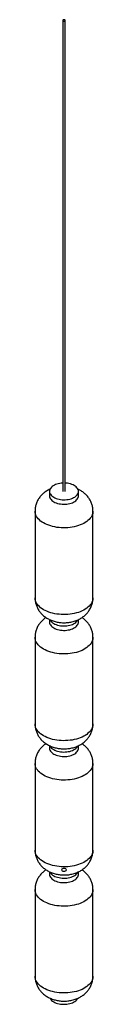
# Paper-space layout '_Isométrica' of a CAD drawing. Header units: millimetres. Extents: x -60 to 60, y -25 to 2014.
import ezdxf

# ---------------------------------------------------------------- set-up
doc = ezdxf.new("R2010")
doc.units = ezdxf.units.MM

psp = doc.layouts.new('_Isométrica')

# ---------------------------------------------------------------- linework, layer by layer
at = {"color": 7, "linetype": 'Continuous', "lineweight": 25}
for p, q in [((-2.5, 2012.8), (-2.5, 1037)), ((2.5, 1037), (2.5, 2012.8)), ((-30, 1037), (-30, 1027.8)), ((30, 1027.8), (30, 1037)), ((-60, 996.2), (-60, 816.5)), ((60, 816.5), (60, 996.2)), ((-30, 771.6), (-30, 766.5)), ((30, 766.5), (30, 771.6)), ((-60, 734.9), (-60, 555.2)), ((60, 555.2), (60, 734.9)), ((-30, 510.3), (-30, 505.2)), ((30, 505.2), (30, 510.3)), ((-60, 473.6), (-60, 294)), ((60, 294), (60, 473.6)), ((-30, 249), (-30, 243.9)), ((30, 243.9), (30, 249)), ((-60, 212.3), (-60, 32.7)), ((60, 32.7), (60, 212.3))]:
    psp.add_line(p, q, dxfattribs=at)
at = {"color": 7, "linetype": 'Continuous', "lineweight": 25, "flags": 128}
for points in [[(-1.8, 2011.8), (-1, 2011.4), (0, 2011.3), (1, 2011.4), (1.8, 2011.8), (2.3, 2012.2), (2.5, 2012.8), (2.3, 2013.3), (1.8, 2013.8), (1, 2014.1), (0, 2014.2), (-1, 2014.1), (-1.8, 2013.8), (-2.3, 2013.3), (-2.5, 2012.8), (-2.3, 2012.2), (-1.8, 2011.8)], [(-2.5, 1054.3), (-5.7, 1054), (-8.8, 1053.6), (-11.9, 1052.9), (-14.8, 1052.1), (-17.5, 1051.1), (-20, 1049.9), (-22.3, 1048.6), (-24.4, 1047.1), (-26.1, 1045.5), (-27.6, 1043.9), (-28.7, 1042.1), (-29.5, 1040.3), (-29.9, 1038.4), (-30, 1036.5), (-29.7, 1034.7), (-29.1, 1032.8), (-28.2, 1031), (-26.9, 1029.3), (-25.3, 1027.7), (-23.4, 1026.2), (-21.2, 1024.8)], [(-21.2, 1024.8), (-18.8, 1023.5), (-16.2, 1022.4), (-13.3, 1021.5), (-10.3, 1020.8), (-7.2, 1020.2), (-4.1, 1019.8), (-0.8, 1019.7), (2.4, 1019.7), (5.7, 1020), (8.8, 1020.5), (11.9, 1021.1), (14.8, 1021.9), (17.5, 1022.9), (20, 1024.1), (22.3, 1025.4), (24.4, 1026.9), (26.1, 1028.5), (27.6, 1030.2), (28.7, 1031.9), (29.5, 1033.7), (29.9, 1035.6), (30, 1037.5), (29.7, 1039.3), (29.1, 1041.2), (28.2, 1043), (26.9, 1044.7), (25.3, 1046.3), (23.4, 1047.9), (21.2, 1049.3), (18.8, 1050.5), (16.2, 1051.6), (13.3, 1052.5), (10.3, 1053.3), (7.2, 1053.8), (4.1, 1054.2), (2.5, 1054.3)], [(-30, 1027.8), (-30, 1027.3), (-29.7, 1025.5), (-29.1, 1023.6), (-28.2, 1021.8), (-26.9, 1020.1), (-25.3, 1018.5), (-23.4, 1017), (-21.2, 1015.6), (-18.8, 1014.3), (-16.2, 1013.2), (-13.3, 1012.3), (-10.3, 1011.5), (-7.2, 1011), (-4.1, 1010.6), (-0.8, 1010.5), (2.4, 1010.5), (5.7, 1010.8), (8.8, 1011.2), (11.9, 1011.9), (14.8, 1012.7), (17.5, 1013.7), (20, 1014.9), (22.3, 1016.2), (24.4, 1017.7), (26.1, 1019.3), (27.6, 1021), (28.7, 1022.7), (29.5, 1024.5), (29.9, 1026.4), (30, 1027.8)], [(60, 996.2), (59.9, 994.2), (59.5, 991.5), (58.7, 988.9), (57.5, 986.4), (56.1, 983.8), (54.3, 981.4), (52.2, 979.1), (49.7, 976.8), (47, 974.7), (44, 972.6), (40.8, 970.8), (37.3, 969), (33.6, 967.5), (29.7, 966.1), (25.6, 964.9), (21.4, 963.8), (17, 963), (12.5, 962.3), (8, 961.9), (3.4, 961.6), (-1.1, 961.5), (-5.7, 961.7), (-10.3, 962.1), (-14.8, 962.6), (-19.2, 963.4), (-23.5, 964.3), (-27.6, 965.4), (-31.6, 966.8), (-35.5, 968.2), (-39.1, 969.9), (-42.4, 971.7), (-45.5, 973.6), (-48.4, 975.7), (-51, 977.9), (-53.3, 980.2), (-55.2, 982.6), (-56.8, 985.1), (-58.1, 987.6), (-59.1, 990.2), (-59.7, 992.9), (-60, 995.5), (-60, 996.2)], [(60, 816.5), (59.9, 814.6), (59.5, 811.9), (58.7, 809.3), (57.5, 806.7), (56.1, 804.2), (54.3, 801.8), (52.2, 799.4), (49.7, 797.2), (47, 795), (44, 793), (40.8, 791.1), (37.3, 789.4), (33.6, 787.8), (29.7, 786.4), (25.6, 785.2), (21.4, 784.2), (17, 783.3), (12.5, 782.7), (8, 782.2), (3.4, 782), (-1.1, 781.9), (-5.7, 782.1), (-10.3, 782.4), (-14.8, 783), (-19.2, 783.7), (-23.5, 784.7), (-27.6, 785.8), (-31.6, 787.1), (-35.5, 788.6), (-39.1, 790.2), (-42.4, 792), (-45.5, 794), (-48.4, 796.1), (-51, 798.3), (-53.3, 800.6), (-55.2, 803), (-56.8, 805.5), (-58.1, 808), (-59.1, 810.6), (-59.7, 813.2), (-60, 815.9), (-60, 816.5)], [(-30, 766.5), (-30, 766), (-29.7, 764.2), (-29.1, 762.3), (-28.2, 760.5), (-26.9, 758.8), (-25.3, 757.2), (-23.4, 755.7), (-21.2, 754.3), (-18.8, 753), (-16.2, 751.9), (-13.3, 751), (-10.3, 750.3), (-7.2, 749.7), (-4.1, 749.4), (-0.8, 749.2), (2.4, 749.2), (5.7, 749.5), (8.8, 750), (11.9, 750.6), (14.8, 751.4), (17.5, 752.4), (20, 753.6), (22.3, 754.9), (24.4, 756.4), (26.1, 758), (27.6, 759.7), (28.7, 761.4), (29.5, 763.2), (29.9, 765.1), (30, 766.5)], [(-21.2, 763.5), (-18.8, 762.2), (-16.2, 761.1), (-13.3, 760.2), (-10.3, 759.5), (-7.2, 758.9), (-4.1, 758.6), (-0.8, 758.4), (2.4, 758.5), (5.7, 758.7), (8.8, 759.2), (11.9, 759.8), (14.8, 760.6), (17.5, 761.6), (20, 762.8), (22.3, 764.1), (24.4, 765.6), (26.1, 767.2), (27.6, 768.9), (28.7, 770.6), (28.8, 771)], [(-21.2, 763.5), (-18.8, 762.2), (-16.2, 761.1), (-13.3, 760.2), (-10.3, 759.5), (-7.2, 758.9), (-4.1, 758.6), (-0.8, 758.4), (2.4, 758.5), (5.7, 758.7), (8.8, 759.2), (11.9, 759.8), (14.8, 760.6), (17.5, 761.6), (20, 762.8), (22.3, 764.1), (24.4, 765.6), (26.1, 767.2), (27.6, 768.9), (28.7, 770.6), (28.8, 771)], [(60, 734.9), (59.9, 732.9), (59.5, 730.3), (58.7, 727.6), (57.5, 725.1), (56.1, 722.6), (54.3, 720.1), (52.2, 717.8), (49.7, 715.5), (47, 713.4), (44, 711.4), (40.8, 709.5), (37.3, 707.7), (33.6, 706.2), (29.7, 704.8), (25.6, 703.6), (21.4, 702.5), (17, 701.7), (12.5, 701), (8, 700.6), (3.4, 700.3), (-1.1, 700.3), (-5.7, 700.4), (-10.3, 700.8), (-14.8, 701.3), (-19.2, 702.1), (-23.5, 703), (-27.6, 704.1), (-31.6, 705.5), (-35.5, 706.9), (-39.1, 708.6), (-42.4, 710.4), (-45.5, 712.3), (-48.4, 714.4), (-51, 716.6), (-53.3, 718.9), (-55.2, 721.3), (-56.8, 723.8), (-58.1, 726.3), (-59.1, 728.9), (-59.7, 731.6), (-60, 734.2), (-60, 734.9)], [(60, 555.2), (59.9, 553.3), (59.5, 550.6), (58.7, 548), (57.5, 545.4), (56.1, 542.9), (54.3, 540.5), (52.2, 538.1), (49.7, 535.9), (47, 533.7), (44, 531.7), (40.8, 529.8), (37.3, 528.1), (33.6, 526.5), (29.7, 525.1), (25.6, 523.9), (21.4, 522.9), (17, 522), (12.5, 521.4), (8, 520.9), (3.4, 520.7), (-1.1, 520.6), (-5.7, 520.8), (-10.3, 521.1), (-14.8, 521.7), (-19.2, 522.4), (-23.5, 523.4), (-27.6, 524.5), (-31.6, 525.8), (-35.5, 527.3), (-39.1, 529), (-42.4, 530.8), (-45.5, 532.7), (-48.4, 534.8), (-51, 537), (-53.3, 539.3), (-55.2, 541.7), (-56.8, 544.2), (-58.1, 546.7), (-59.1, 549.3), (-59.7, 551.9), (-60, 554.6), (-60, 555.2)], [(-30, 505.2), (-30, 504.7), (-29.7, 502.9), (-29.1, 501), (-28.2, 499.2), (-26.9, 497.5), (-25.3, 495.9), (-23.4, 494.4), (-21.2, 493), (-18.8, 491.7), (-16.2, 490.6), (-13.3, 489.7), (-10.3, 489), (-7.2, 488.4), (-4.1, 488.1), (-0.8, 487.9), (2.4, 488), (5.7, 488.2), (8.8, 488.7), (11.9, 489.3), (14.8, 490.1), (17.5, 491.2), (20, 492.3), (22.3, 493.7), (24.4, 495.1), (26.1, 496.7), (27.6, 498.4), (28.7, 500.1), (29.5, 502), (29.9, 503.8), (30, 505.2)], [(-21.2, 502.2), (-18.8, 500.9), (-16.2, 499.8), (-13.3, 498.9), (-10.3, 498.2), (-7.2, 497.6), (-4.1, 497.3), (-0.8, 497.1), (2.4, 497.2), (5.7, 497.4), (8.8, 497.9), (11.9, 498.5), (14.8, 499.3), (17.5, 500.4), (20, 501.5), (22.3, 502.9), (24.4, 504.3), (26.1, 505.9), (27.6, 507.6), (28.7, 509.3), (28.8, 509.7)], [(-21.2, 502.2), (-18.8, 500.9), (-16.2, 499.8), (-13.3, 498.9), (-10.3, 498.2), (-7.2, 497.6), (-4.1, 497.3), (-0.8, 497.1), (2.4, 497.2), (5.7, 497.4), (8.8, 497.9), (11.9, 498.5), (14.8, 499.3), (17.5, 500.4), (20, 501.5), (22.3, 502.9), (24.4, 504.3), (26.1, 505.9), (27.6, 507.6), (28.7, 509.3), (28.8, 509.7)], [(60, 473.6), (59.9, 471.6), (59.5, 469), (58.7, 466.3), (57.5, 463.8), (56.1, 461.3), (54.3, 458.8), (52.2, 456.5), (49.7, 454.2), (47, 452.1), (44, 450.1), (40.8, 448.2), (37.3, 446.5), (33.6, 444.9), (29.7, 443.5), (25.6, 442.3), (21.4, 441.2), (17, 440.4), (12.5, 439.7), (8, 439.3), (3.4, 439), (-1.1, 439), (-5.7, 439.1), (-10.3, 439.5), (-14.8, 440), (-19.2, 440.8), (-23.5, 441.7), (-27.6, 442.9), (-31.6, 444.2), (-35.5, 445.6), (-39.1, 447.3), (-42.4, 449.1), (-45.5, 451), (-48.4, 453.1), (-51, 455.3), (-53.3, 457.6), (-55.2, 460), (-56.8, 462.5), (-58.1, 465.1), (-59.1, 467.7), (-59.7, 470.3), (-60, 472.9), (-60, 473.6)], [(60, 294), (59.9, 292), (59.5, 289.3), (58.7, 286.7), (57.5, 284.1), (56.1, 281.6), (54.3, 279.2), (52.2, 276.8), (49.7, 274.6), (47, 272.4), (44, 270.4), (40.8, 268.5), (37.3, 266.8), (33.6, 265.2), (29.7, 263.8), (25.6, 262.6), (21.4, 261.6), (17, 260.7), (12.5, 260.1), (8, 259.6), (3.4, 259.4), (-1.1, 259.3), (-5.7, 259.5), (-10.3, 259.8), (-14.8, 260.4), (-19.2, 261.1), (-23.5, 262.1), (-27.6, 263.2), (-31.6, 264.5), (-35.5, 266), (-39.1, 267.7), (-42.4, 269.5), (-45.5, 271.4), (-48.4, 273.5), (-51, 275.7), (-53.3, 278), (-55.2, 280.4), (-56.8, 282.9), (-58.1, 285.4), (-59.1, 288), (-59.7, 290.6), (-60, 293.3), (-60, 294)], [(-21.2, 240.9), (-18.8, 239.6), (-16.2, 238.5), (-13.3, 237.6), (-10.3, 236.9), (-7.2, 236.3), (-4.1, 236), (-0.8, 235.8), (2.4, 235.9), (5.7, 236.1), (8.8, 236.6), (11.9, 237.2), (14.8, 238.1), (17.5, 239.1), (20, 240.2), (22.3, 241.6), (24.4, 243), (26.1, 244.6), (27.6, 246.3), (28.7, 248), (28.8, 248.4)], [(-21.2, 240.9), (-18.8, 239.6), (-16.2, 238.5), (-13.3, 237.6), (-10.3, 236.9), (-7.2, 236.3), (-4.1, 236), (-0.8, 235.8), (2.4, 235.9), (5.7, 236.1), (8.8, 236.6), (11.9, 237.2), (14.8, 238.1), (17.5, 239.1), (20, 240.2), (22.3, 241.6), (24.4, 243), (26.1, 244.6), (27.6, 246.3), (28.7, 248), (28.8, 248.4)], [(-30, 243.9), (-30, 243.5), (-29.7, 241.6), (-29.1, 239.7), (-28.2, 238), (-26.9, 236.2), (-25.3, 234.6), (-23.4, 233.1), (-21.2, 231.7), (-18.8, 230.4), (-16.2, 229.3), (-13.3, 228.4), (-10.3, 227.7), (-7.2, 227.1), (-4.1, 226.8), (-0.8, 226.6), (2.4, 226.7), (5.7, 226.9), (8.8, 227.4), (11.9, 228), (14.8, 228.8), (17.5, 229.9), (20, 231), (22.3, 232.4), (24.4, 233.8), (26.1, 235.4), (27.6, 237.1), (28.7, 238.8), (29.5, 240.7), (29.9, 242.5), (30, 243.9)], [(60, 212.3), (59.9, 210.3), (59.5, 207.7), (58.7, 205.1), (57.5, 202.5), (56.1, 200), (54.3, 197.5), (52.2, 195.2), (49.7, 192.9), (47, 190.8), (44, 188.8), (40.8, 186.9), (37.3, 185.2), (33.6, 183.6), (29.7, 182.2), (25.6, 181), (21.4, 179.9), (17, 179.1), (12.5, 178.4), (8, 178), (3.4, 177.7), (-1.1, 177.7), (-5.7, 177.8), (-10.3, 178.2), (-14.8, 178.7), (-19.2, 179.5), (-23.5, 180.4), (-27.6, 181.6), (-31.6, 182.9), (-35.5, 184.4), (-39.1, 186), (-42.4, 187.8), (-45.5, 189.8), (-48.4, 191.8), (-51, 194), (-53.3, 196.3), (-55.2, 198.7), (-56.8, 201.2), (-58.1, 203.8), (-59.1, 206.4), (-59.7, 209), (-60, 211.6), (-60, 212.3)], [(60, 32.7), (59.9, 30.7), (59.5, 28), (58.7, 25.4), (57.5, 22.8), (56.1, 20.3), (54.3, 17.9), (52.2, 15.5), (49.7, 13.3), (47, 11.1), (44, 9.1), (40.8, 7.2), (37.3, 5.5), (33.6, 4), (29.7, 2.6), (25.6, 1.3), (21.4, 0.3), (17, -0.6), (12.5, -1.2), (8, -1.7), (3.4, -1.9), (-1.1, -2), (-5.7, -1.8), (-10.3, -1.5), (-14.8, -0.9), (-19.2, -0.2), (-23.5, 0.8), (-27.6, 1.9), (-31.6, 3.2), (-35.5, 4.7), (-39.1, 6.4), (-42.4, 8.2), (-45.5, 10.1), (-48.4, 12.2), (-51, 14.4), (-53.3, 16.7), (-55.2, 19.1), (-56.8, 21.6), (-58.1, 24.1), (-59.1, 26.7), (-59.7, 29.3), (-60, 32), (-60, 32.7)], [(-21.2, -20.4), (-18.8, -21.7), (-16.2, -22.8), (-13.3, -23.7), (-10.3, -24.4), (-7.2, -25), (-4.1, -25.3), (-0.8, -25.5), (2.4, -25.4), (5.7, -25.2), (8.8, -24.7), (11.9, -24.1), (14.8, -23.2), (17.5, -22.2), (20, -21.1), (22.3, -19.7), (24.4, -18.3), (26.1, -16.7), (27.6, -15), (28.7, -13.2), (28.8, -12.9)]]:
    psp.add_lwpolyline(points, dxfattribs=at)
at = {"color": 7, "linetype": 'Continuous', "flags": 128}
psp.add_lwpolyline([(4.4, 251.8), (5, 252.9), (4.8, 254), (3.9, 255), (2.3, 255.7), (0.5, 256), (-1.5, 255.9), (-3.2, 255.4), (-4.4, 254.5), (-5, 253.4), (-4.8, 252.3), (-3.9, 251.3), (-2.3, 250.6), (-0.5, 250.3), (1.5, 250.4), (3.2, 250.9), (4.4, 251.8)], dxfattribs=at)
at = {"color": 7, "linetype": 'Continuous', "lineweight": 25}
for centre in [(-12.5, 780), (-12.5, 518.7), (-12.5, 257.4), (-12.5, -3.9)]:
    psp.add_arc(centre, 18.7, 209.0001, 242.1602, dxfattribs=at)
for points, knots in [([(-28.8, 1041.7), (-30.1, 1041.1), (-32.6, 1039.9), (-36.2, 1037.8), (-39.5, 1035.6), (-42.5, 1033.1), (-45.4, 1030.5), (-48, 1027.7), (-50.4, 1024.8), (-52.6, 1021.6), (-54.6, 1018.2), (-56.3, 1014.5), (-57.7, 1010.7), (-58.8, 1006.9), (-59.5, 1003), (-59.9, 999.4), (-60, 997.2), (-60, 996.2)], [0, 0, 0, 0, 0.07488, 0.144117, 0.212322, 0.279476, 0.345644, 0.410934, 0.475469, 0.539371, 0.609919, 0.679632, 0.748395, 0.816298, 0.883434, 0.949895, 1, 1, 1, 1]), ([(60, 996.2), (60, 997.2), (59.9, 999.6), (59.5, 1003.1), (58.8, 1006.9), (57.8, 1010.5), (56.5, 1014.1), (54.9, 1017.5), (53.1, 1020.8), (51, 1023.9), (48.7, 1026.9), (46.2, 1029.7), (43.4, 1032.4), (40.4, 1034.8), (37.3, 1037.1), (34.2, 1039), (31.4, 1040.5), (29.6, 1041.3), (28.8, 1041.7)], [0, 0, 0, 0, 0.053988, 0.119109, 0.183845, 0.24829, 0.312542, 0.376709, 0.440911, 0.50528, 0.569963, 0.635122, 0.700935, 0.767582, 0.835235, 0.897023, 0.953697, 1, 1, 1, 1]), ([(-60, 816.6), (-60, 816.2), (-60, 814.7), (-59.8, 811.8), (-59.3, 808), (-58.4, 804.3), (-57.3, 800.7), (-55.9, 797.2), (-54.2, 793.9), (-52.3, 790.6), (-50.1, 787.6), (-47.7, 784.7), (-45.1, 781.9), (-42.2, 779.3), (-39.1, 776.9), (-35.8, 774.7), (-32.3, 772.7), (-28.6, 770.9), (-24.7, 769.3), (-20.7, 767.9), (-16.5, 766.8), (-12.2, 766), (-7.8, 765.4), (-3.4, 765), (1, 765), (5.4, 765.1), (9.9, 765.6), (14.3, 766.3), (18.7, 767.4), (23.1, 768.7), (27.3, 770.3), (31.3, 772.2), (35, 774.2), (38.4, 776.4), (41.5, 778.7), (44.4, 781.3), (47.1, 784), (49.6, 786.9), (51.8, 789.9), (53.8, 793.2), (55.7, 796.7), (57.2, 800.4), (58.4, 804.2), (59.3, 808.1), (59.8, 812), (60, 814.8), (60, 816.3), (60, 816.5)], [0, 0, 0, 0, 0.005257, 0.027055, 0.048708, 0.070246, 0.091699, 0.113103, 0.134495, 0.155916, 0.177411, 0.199034, 0.220838, 0.242886, 0.265236, 0.287942, 0.311044, 0.334551, 0.358437, 0.382638, 0.407062, 0.431596, 0.456178, 0.480794, 0.505466, 0.530246, 0.555181, 0.58033, 0.605743, 0.631439, 0.657382, 0.683442, 0.70664, 0.729504, 0.752015, 0.774188, 0.796055, 0.817655, 0.839031, 0.860222, 0.883542, 0.906597, 0.929354, 0.951842, 0.974093, 0.996135, 1, 1, 1, 1]), ([(-37.3, 775.7), (-38, 775.2), (-39.8, 774), (-42.5, 771.8), (-45.4, 769.2), (-48, 766.5), (-50.4, 763.5), (-52.6, 760.3), (-54.6, 756.9), (-56.3, 753.2), (-57.7, 749.4), (-58.8, 745.6), (-59.5, 741.7), (-59.9, 738.2), (-60, 735.9), (-60, 734.9)], [0, 0, 0, 0, 0.054712, 0.135303, 0.214711, 0.293065, 0.370513, 0.447201, 0.531865, 0.615528, 0.69805, 0.77954, 0.86011, 0.939869, 1, 1, 1, 1]), ([(60, 734.9), (60, 736), (59.9, 738.3), (59.5, 741.9), (58.8, 745.6), (57.8, 749.2), (56.5, 752.8), (54.9, 756.2), (53.1, 759.5), (51, 762.6), (48.7, 765.6), (46.2, 768.4), (43.4, 771.1), (40.5, 773.5), (38.3, 775), (37.3, 775.7)], [0, 0, 0, 0, 0.0647912, 0.1429432, 0.2206327, 0.2979722, 0.375081, 0.4520886, 0.5291374, 0.6063862, 0.6840118, 0.7622097, 0.8411912, 0.9211742, 1, 1, 1, 1]), ([(-60, 555.3), (-60, 555), (-60, 553.4), (-59.8, 550.5), (-59.3, 546.7), (-58.4, 543), (-57.3, 539.4), (-55.9, 535.9), (-54.2, 532.6), (-52.3, 529.4), (-50.1, 526.3), (-47.7, 523.4), (-45.1, 520.6), (-42.2, 518), (-39.1, 515.6), (-35.8, 513.4), (-32.3, 511.4), (-28.6, 509.6), (-24.7, 508), (-20.7, 506.6), (-16.5, 505.5), (-12.2, 504.7), (-7.8, 504.1), (-3.4, 503.7), (1, 503.7), (5.4, 503.9), (9.9, 504.3), (14.3, 505.1), (18.7, 506.1), (23.1, 507.4), (27.3, 509), (31.3, 510.9), (35, 512.9), (38.4, 515.1), (41.5, 517.4), (44.4, 520), (47.1, 522.7), (49.6, 525.6), (51.8, 528.6), (53.8, 531.9), (55.7, 535.4), (57.2, 539.1), (58.4, 542.9), (59.3, 546.8), (59.8, 550.7), (60, 553.5), (60, 555), (60, 555.3)], [0, 0, 0, 0, 0.005257, 0.027055, 0.048708, 0.070246, 0.091699, 0.113103, 0.134495, 0.155916, 0.177411, 0.199034, 0.220838, 0.242886, 0.265236, 0.287942, 0.311044, 0.334551, 0.358437, 0.382638, 0.407062, 0.431596, 0.456178, 0.480794, 0.505466, 0.530246, 0.555181, 0.58033, 0.605743, 0.631439, 0.657382, 0.683442, 0.70664, 0.729504, 0.752015, 0.774188, 0.796055, 0.817655, 0.839031, 0.860222, 0.883542, 0.906597, 0.929354, 0.951842, 0.974093, 0.996135, 1, 1, 1, 1]), ([(-37.3, 514.4), (-38, 513.9), (-39.8, 512.7), (-42.5, 510.5), (-45.4, 507.9), (-48, 505.2), (-50.4, 502.2), (-52.6, 499.1), (-54.6, 495.6), (-56.3, 491.9), (-57.7, 488.1), (-58.8, 484.3), (-59.5, 480.4), (-59.9, 476.9), (-60, 474.6), (-60, 473.6)], [0, 0, 0, 0, 0.054712, 0.135303, 0.214711, 0.293065, 0.370513, 0.447201, 0.531865, 0.615528, 0.69805, 0.77954, 0.86011, 0.939869, 1, 1, 1, 1]), ([(60, 473.6), (60, 474.7), (59.9, 477), (59.5, 480.6), (58.8, 484.3), (57.8, 487.9), (56.5, 491.5), (54.9, 494.9), (53.1, 498.2), (51, 501.3), (48.7, 504.3), (46.2, 507.1), (43.4, 509.8), (40.5, 512.2), (38.3, 513.7), (37.3, 514.4)], [0, 0, 0, 0, 0.064791, 0.142943, 0.220633, 0.297972, 0.375081, 0.452089, 0.529137, 0.606386, 0.684012, 0.76221, 0.841191, 0.921174, 1, 1, 1, 1]), ([(-60, 294), (-60, 293.7), (-60, 292.1), (-59.8, 289.2), (-59.3, 285.4), (-58.4, 281.7), (-57.3, 278.1), (-55.9, 274.7), (-54.2, 271.3), (-52.3, 268.1), (-50.1, 265), (-47.7, 262.1), (-45.1, 259.3), (-42.2, 256.7), (-39.1, 254.3), (-35.8, 252.1), (-32.3, 250.1), (-28.6, 248.3), (-24.7, 246.7), (-20.7, 245.3), (-16.5, 244.2), (-12.2, 243.4), (-7.8, 242.8), (-3.4, 242.4), (1, 242.4), (5.4, 242.6), (9.9, 243), (14.3, 243.8), (18.7, 244.8), (23.1, 246.1), (27.3, 247.7), (31.3, 249.6), (35, 251.6), (38.4, 253.8), (41.5, 256.2), (44.4, 258.7), (47.1, 261.4), (49.6, 264.3), (51.8, 267.3), (53.8, 270.6), (55.7, 274.1), (57.2, 277.8), (58.4, 281.7), (59.3, 285.5), (59.8, 289.4), (60, 292.2), (60, 293.7), (60, 294)], [0, 0, 0, 0, 0.005257, 0.027055, 0.048708, 0.070246, 0.091699, 0.113103, 0.134495, 0.155916, 0.177411, 0.199034, 0.220838, 0.242886, 0.265236, 0.287942, 0.311044, 0.334551, 0.358437, 0.382638, 0.407062, 0.431596, 0.456178, 0.480794, 0.505466, 0.530246, 0.555181, 0.58033, 0.605743, 0.631439, 0.657382, 0.683442, 0.70664, 0.729504, 0.752015, 0.774188, 0.796055, 0.817655, 0.839031, 0.860222, 0.883542, 0.906597, 0.929354, 0.951842, 0.974093, 0.996135, 1, 1, 1, 1]), ([(-37.3, 253.1), (-38, 252.6), (-39.8, 251.4), (-42.5, 249.2), (-45.4, 246.6), (-48, 243.9), (-50.4, 240.9), (-52.6, 237.8), (-54.6, 234.3), (-56.3, 230.6), (-57.7, 226.9), (-58.8, 223), (-59.5, 219.1), (-59.9, 215.6), (-60, 213.3), (-60, 212.3)], [0, 0, 0, 0, 0.054712, 0.135303, 0.214711, 0.293065, 0.370513, 0.447201, 0.531865, 0.615528, 0.69805, 0.77954, 0.86011, 0.939869, 1, 1, 1, 1]), ([(60, 212.3), (60, 213.4), (59.9, 215.7), (59.5, 219.3), (58.8, 223), (57.8, 226.6), (56.5, 230.2), (54.9, 233.6), (53.1, 236.9), (51, 240), (48.7, 243), (46.2, 245.8), (43.4, 248.5), (40.5, 251), (38.3, 252.4), (37.3, 253.1)], [0, 0, 0, 0, 0.064791, 0.142943, 0.220633, 0.297972, 0.375081, 0.452089, 0.529137, 0.606386, 0.684012, 0.76221, 0.841191, 0.921174, 1, 1, 1, 1]), ([(-60, 32.7), (-60, 32.4), (-60, 30.8), (-59.8, 27.9), (-59.3, 24.2), (-58.4, 20.5), (-57.3, 16.9), (-55.9, 13.4), (-54.2, 10), (-52.3, 6.8), (-50.1, 3.7), (-47.7, 0.8), (-45.1, -2), (-42.2, -4.6), (-39.1, -7), (-35.8, -9.2), (-32.3, -11.2), (-28.6, -13), (-24.7, -14.6), (-20.7, -16), (-16.5, -17.1), (-12.2, -17.9), (-7.8, -18.5), (-3.4, -18.8), (1, -18.9), (5.4, -18.7), (9.9, -18.3), (14.3, -17.5), (18.7, -16.5), (23.1, -15.2), (27.3, -13.6), (31.3, -11.7), (35, -9.7), (38.4, -7.5), (41.5, -5.1), (44.4, -2.6), (47.1, 0.1), (49.6, 3), (51.8, 6), (53.8, 9.3), (55.7, 12.8), (57.2, 16.5), (58.4, 20.4), (59.3, 24.2), (59.8, 28.1), (60, 30.9), (60, 32.4), (60, 32.7)], [0, 0, 0, 0, 0.005257, 0.027055, 0.048708, 0.070246, 0.091699, 0.113103, 0.134495, 0.155916, 0.177411, 0.199034, 0.220838, 0.242886, 0.265236, 0.287942, 0.311044, 0.334551, 0.358437, 0.382638, 0.407062, 0.431596, 0.456178, 0.480794, 0.505466, 0.530246, 0.555181, 0.58033, 0.605743, 0.631439, 0.657382, 0.683442, 0.70664, 0.729504, 0.752015, 0.774188, 0.796055, 0.817655, 0.839031, 0.860222, 0.883542, 0.906597, 0.929354, 0.951842, 0.974093, 0.996135, 1, 1, 1, 1])]:
    psp.add_open_spline(points, degree=3, knots=knots, dxfattribs=at)

doc.saveas('drawing.dxf')
